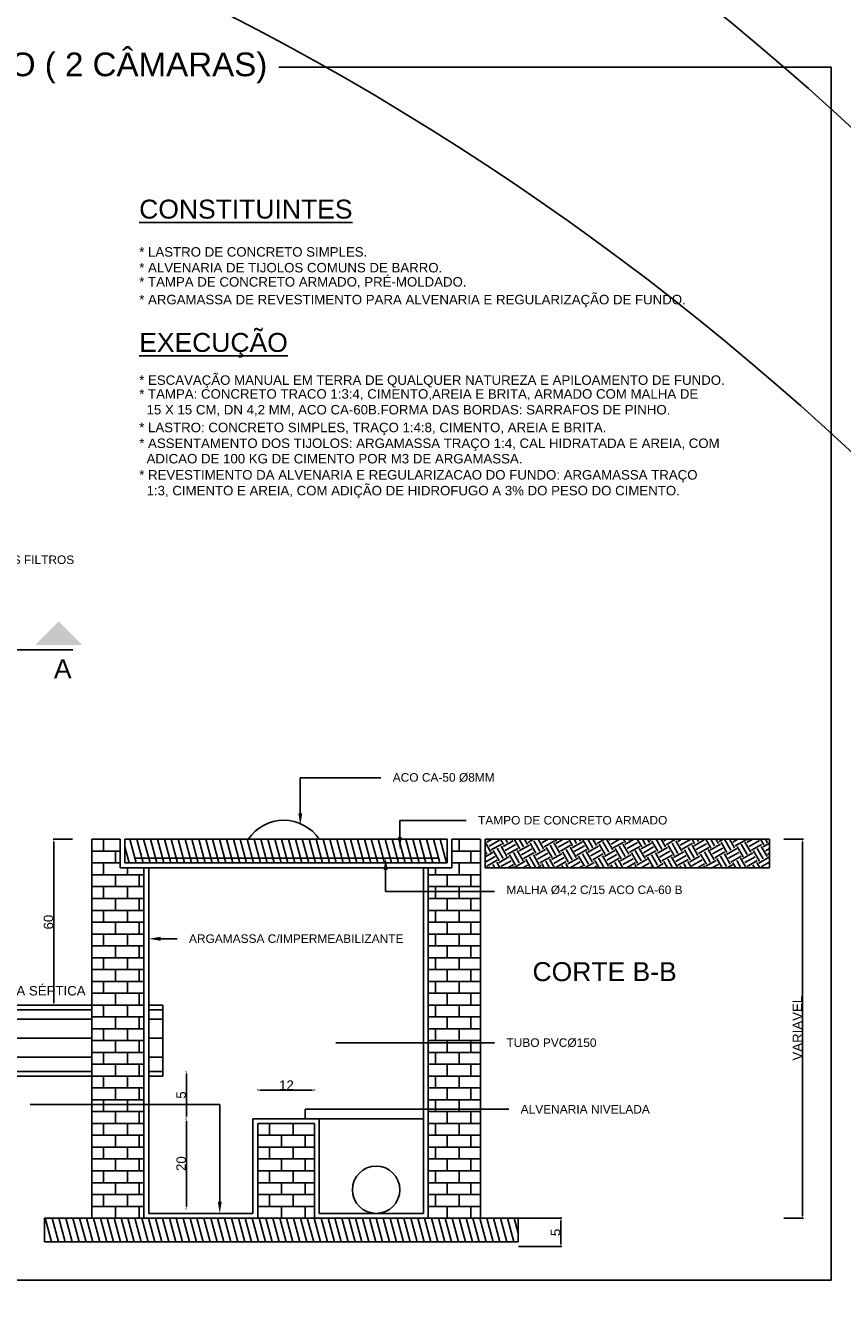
# Model space of a CAD drawing. Header units: millimetres. Extents: x -27714 to -5776, y 5810 to 9208.
# Tile 84 of 256: x -25685 to -25507, y 7264 to 7542. Entities that reach past the tile are written whole.
import ezdxf

# ---------------------------------------------------------------- set-up
doc = ezdxf.new("R2010")
doc.units = ezdxf.units.MM
for name, color, linetype in [('P-CONTORNO', 4, 'Continuous'), ('P-COTAS', 2, 'Continuous'), ('P-HATCH', 8, 'Continuous'), ('P-TEXTOS', 7, 'Continuous'), ('P-TITULO', 5, 'Continuous'), ('TEXTO', 7, 'Continuous'), ('TEXTO @ 100', 7, 'Continuous'), ('TEXTO @ 200', 7, 'Continuous')]:
    doc.layers.add(name, color=color, linetype=linetype)
doc.styles.add('Arial', font='arial.ttf')

# ---------------------------------------------------------------- blocks, each defined once
blk = doc.blocks.new('SIMBOLO NOMENCLATURA')
at = {"linetype": 'Continuous'}
blk.add_circle((-30, 0), 30, dxfattribs=at)
blk = doc.blocks.new('*U147')
at = {"layer": 'TEXTO @ 100', "linetype": 'Continuous', "xscale": 20, "yscale": 20, "zscale": 20}
blk.add_blockref('SIMBOLO NOMENCLATURA', (-25314.23, 7009.92), dxfattribs=at)
at = {"layer": 'TEXTO @ 200', "linetype": 'Continuous', "xscale": 40, "yscale": 40, "zscale": 40}
blk.add_blockref('SIMBOLO NOMENCLATURA', (-25314.23, 7009.92), dxfattribs=at)
blk = doc.blocks.new('*U151')
at = {"layer": 'TEXTO @ 100', "linetype": 'Continuous', "xscale": 20, "yscale": 20, "zscale": 20}
blk.add_blockref('SIMBOLO NOMENCLATURA', (-25312.56, 7079.25), dxfattribs=at)
at = {"layer": 'TEXTO @ 200', "linetype": 'Continuous', "xscale": 40, "yscale": 40, "zscale": 40}
blk.add_blockref('SIMBOLO NOMENCLATURA', (-25312.56, 7079.25), dxfattribs=at)
blk = doc.blocks.new('*U155')
at = {"layer": 'TEXTO @ 200', "linetype": 'Continuous', "xscale": 40, "yscale": 40, "zscale": 40}
blk.add_blockref('SIMBOLO NOMENCLATURA', (-23654.53, 7584.98), dxfattribs=at)
blk = doc.blocks.new('*U159')
at = {"layer": 'TEXTO @ 200', "linetype": 'Continuous', "xscale": 40, "yscale": 40, "zscale": 40}
blk.add_blockref('SIMBOLO NOMENCLATURA', (-23783.07, 7189.49), dxfattribs=at)

msp = doc.modelspace()

# ---------------------------------------------------------------- hatches: boundary and pattern name
at = {"linetype": 'Continuous'}
for points in [[(-25679.2896, 7363.6854), (-25679.1178, 7363.6854), (-25679.2037, 7364.2026)], [(-25515.8413, 7363.6854), (-25515.6696, 7363.6854), (-25515.7554, 7364.2026)], [(-25679.2896, 7328.513), (-25679.1178, 7328.513), (-25679.2037, 7327.9957)], [(-25650.3241, 7312.9957), (-25650.1523, 7312.9957), (-25650.2382, 7313.513)], [(-25634.2037, 7309.4609), (-25634.2037, 7309.2892), (-25634.721, 7309.375)], [(-25622.8244, 7309.4609), (-25622.8244, 7309.2892), (-25622.3072, 7309.375)], [(-25650.3241, 7303.6854), (-25650.1523, 7303.6854), (-25650.2382, 7303.1681)], [(-25650.3241, 7302.6509), (-25650.1523, 7302.6509), (-25650.2382, 7303.1681)], [(-25650.3241, 7284.0302), (-25650.1523, 7284.0302), (-25650.2382, 7283.513)], [(-25568.5999, 7280.9268), (-25568.4282, 7280.9268), (-25568.5141, 7281.444)], [(-25515.8413, 7281.9612), (-25515.6696, 7281.9612), (-25515.7554, 7281.444)], [(-25568.5999, 7275.7543), (-25568.4282, 7275.7543), (-25568.5141, 7275.2371)]]:
    msp.add_hatch(color=256, dxfattribs=at).paths.add_polyline_path(points)
at = {"layer": 'P-TEXTOS', "linetype": 'Continuous'}
for points in [[(-25683.3416, 7406.6164), (-25672.9968, 7406.6164), (-25678.1692, 7411.7888)], [(-25624.9792, 7369.8923), (-25625.842, 7369.8923), (-25625.4106, 7367.3061)], [(-25603.2551, 7364.7199), (-25604.1178, 7364.7199), (-25603.6865, 7362.1337)], [(-25607.2213, 7357.4785), (-25606.3585, 7357.4785), (-25606.7899, 7360.0647)], [(-25655.9278, 7342.0471), (-25655.9278, 7342.9099), (-25658.5141, 7342.4785)], [(-25642.5654, 7285.0647), (-25643.4282, 7285.0647), (-25642.9968, 7282.4785)]]:
    msp.add_hatch(color=256, dxfattribs=at).paths.add_polyline_path(points)

# ---------------------------------------------------------------- linework, layer by layer
at = {"linetype": 'Continuous'}
for p, q in [((-25675.131, 7364.2026), (-25679.3899, 7364.2026)), ((-25679.2037, 7363.6854), (-25679.2037, 7328.513)), ((-25519.8282, 7364.2026), (-25515.5692, 7364.2026)), ((-25515.7554, 7363.6854), (-25515.7554, 7281.9612)), ((-25675.131, 7327.9957), (-25679.3899, 7327.9957)), ((-25650.3034, 7313.513), (-25650.4244, 7313.513)), ((-25650.2382, 7312.9957), (-25650.2382, 7303.6854)), ((-25634.721, 7309.4402), (-25634.721, 7309.5612)), ((-25634.2037, 7309.375), (-25622.8244, 7309.375)), ((-25622.3072, 7309.4402), (-25622.3072, 7309.5612)), ((-25650.3034, 7303.1681), (-25650.4244, 7303.1681)), ((-25650.3034, 7303.1681), (-25650.4244, 7303.1681)), ((-25650.2382, 7302.6509), (-25650.2382, 7284.0302)), ((-25650.3034, 7283.513), (-25650.4244, 7283.513)), ((-25577.7592, 7281.444), (-25568.3278, 7281.444)), ((-25568.5141, 7280.9268), (-25568.5141, 7275.7543)), ((-25519.8282, 7281.444), (-25515.5692, 7281.444)), ((-25577.7592, 7275.2371), (-25568.3278, 7275.2371))]:
    msp.add_line(p, q, dxfattribs=at)
at = {"layer": 'P-CONTORNO', "linetype": 'Continuous'}
for p, q in [((-25670.9278, 7281.444), (-25670.9278, 7364.2026)), ((-25670.9278, 7364.2026), (-25664.721, 7364.2026)), ((-25664.721, 7364.2026), (-25664.721, 7357.9957)), ((-25663.6865, 7364.2026), (-25593.3416, 7364.2026)), ((-25663.6865, 7359.0302), (-25663.6865, 7364.2026)), ((-25593.3416, 7364.2026), (-25593.3416, 7359.0302)), ((-25592.3072, 7364.2026), (-25592.3072, 7357.9957)), ((-25586.1003, 7364.2026), (-25592.3072, 7364.2026)), ((-25586.1003, 7281.444), (-25586.1003, 7364.2026)), ((-25585.0658, 7364.2026), (-25522.9968, 7364.2026)), ((-25585.0658, 7357.9957), (-25585.0658, 7364.2026)), ((-25522.9968, 7364.2026), (-25522.9968, 7357.9957)), ((-25664.721, 7357.9957), (-25659.5485, 7357.9957)), ((-25593.3416, 7359.0302), (-25663.6865, 7359.0302)), ((-25661.6175, 7360.0647), (-25595.4106, 7360.0647)), ((-25658.5141, 7357.9957), (-25659.5485, 7357.9957)), ((-25659.5485, 7357.9957), (-25597.4796, 7357.9957)), ((-25659.5485, 7357.9957), (-25659.5485, 7281.444)), ((-25658.5141, 7282.4785), (-25658.5141, 7357.9957)), ((-25598.5141, 7357.9957), (-25598.5141, 7282.4785)), ((-25597.4796, 7357.9957), (-25598.5141, 7357.9957)), ((-25592.3072, 7357.9957), (-25597.4796, 7357.9957)), ((-25597.4796, 7357.9957), (-25597.4796, 7281.444)), ((-25522.9968, 7357.9957), (-25585.0658, 7357.9957)), ((-25670.9278, 7327.9957), (-25699.8934, 7327.9957)), ((-25658.5141, 7327.9957), (-25655.4106, 7327.9957)), ((-25655.4106, 7327.9957), (-25655.4106, 7312.4785)), ((-25699.8934, 7312.4785), (-25670.9278, 7312.4785)), ((-25655.4106, 7312.4785), (-25658.5141, 7312.4785)), ((-25624.3761, 7303.1681), (-25624.3761, 7305.2371)), ((-25635.7554, 7303.1681), (-25598.5141, 7303.1681)), ((-25635.7554, 7303.1681), (-25635.7554, 7282.4785)), ((-25621.2727, 7303.1681), (-25635.7554, 7303.1681)), ((-25634.721, 7302.1337), (-25622.3072, 7302.1337)), ((-25634.721, 7281.444), (-25634.721, 7302.1337)), ((-25622.3072, 7302.1337), (-25622.3072, 7281.444)), ((-25621.2727, 7282.4785), (-25621.2727, 7303.1681)), ((-25681.2727, 7281.444), (-25577.8244, 7281.444)), ((-25681.2727, 7276.2716), (-25681.2727, 7281.444)), ((-25659.5485, 7281.444), (-25670.9278, 7281.444)), ((-25635.7554, 7282.4785), (-25658.5141, 7282.4785)), ((-25622.3072, 7281.444), (-25634.721, 7281.444)), ((-25598.5141, 7282.4785), (-25621.2727, 7282.4785)), ((-25597.4796, 7281.444), (-25586.1003, 7281.444)), ((-25577.8244, 7281.444), (-25577.8244, 7276.2716)), ((-25577.8244, 7276.2716), (-25681.2727, 7276.2716))]:
    msp.add_line(p, q, dxfattribs=at)
msp.add_lwpolyline([(-25774.7506, 7532.8233), (-25888.1692, 7532.8233), (-25888.1692, 7267.8726), (-25509.5485, 7267.8726), (-25509.5485, 7532.8233), (-25630.0668, 7532.8233)], dxfattribs=at)
msp.add_circle((-25608.8589, 7287.6509), 5.1724, dxfattribs=at)
msp.add_arc((-25629.0313, 7359.0302), 9.3247, 33.6901, 146.31, dxfattribs=at)
at = {"layer": 'P-HATCH', "color": 8, "linetype": 'Continuous'}
for p, q in [((-25668.3416, 7361.6164), (-25668.3416, 7364.2026)), ((-25661.2378, 7359.0302), (-25662.6241, 7364.2026)), ((-25659.7327, 7359.0302), (-25661.1178, 7364.2026)), ((-25658.2265, 7359.0302), (-25659.6127, 7364.2026)), ((-25656.7203, 7359.0302), (-25658.1065, 7364.2026)), ((-25655.2141, 7359.0302), (-25656.6003, 7364.2026)), ((-25653.7078, 7359.0302), (-25655.0941, 7364.2026)), ((-25652.2016, 7359.0302), (-25653.5878, 7364.2026)), ((-25650.6954, 7359.0302), (-25652.0816, 7364.2026)), ((-25649.1903, 7359.0302), (-25650.5754, 7364.2026)), ((-25647.6841, 7359.0302), (-25649.0692, 7364.2026)), ((-25646.1778, 7359.0302), (-25647.5641, 7364.2026)), ((-25644.6716, 7359.0302), (-25646.0578, 7364.2026)), ((-25643.1654, 7359.0302), (-25644.5516, 7364.2026)), ((-25641.6592, 7359.0302), (-25643.0454, 7364.2026)), ((-25640.153, 7359.0302), (-25641.5392, 7364.2026)), ((-25638.6478, 7359.0302), (-25640.033, 7364.2026)), ((-25637.1416, 7359.0302), (-25638.5268, 7364.2026)), ((-25635.6354, 7359.0302), (-25637.0216, 7364.2026)), ((-25634.1292, 7359.0302), (-25635.5154, 7364.2026)), ((-25632.623, 7359.0302), (-25634.0092, 7364.2026)), ((-25631.1168, 7359.0302), (-25632.503, 7364.2026)), ((-25629.6106, 7359.0302), (-25630.9968, 7364.2026)), ((-25628.1054, 7359.0302), (-25629.4906, 7364.2026)), ((-25626.5992, 7359.0302), (-25627.9854, 7364.2026)), ((-25625.093, 7359.0302), (-25626.4792, 7364.2026)), ((-25623.5868, 7359.0302), (-25624.973, 7364.2026)), ((-25622.0806, 7359.0302), (-25623.4668, 7364.2026)), ((-25620.5744, 7359.0302), (-25621.9606, 7364.2026)), ((-25619.0682, 7359.0302), (-25620.4544, 7364.2026)), ((-25617.563, 7359.0302), (-25618.9482, 7364.2026)), ((-25616.0568, 7359.0302), (-25617.443, 7364.2026)), ((-25614.5506, 7359.0302), (-25615.9368, 7364.2026)), ((-25613.0444, 7359.0302), (-25614.4306, 7364.2026)), ((-25611.5382, 7359.0302), (-25612.9244, 7364.2026)), ((-25610.032, 7359.0302), (-25611.4182, 7364.2026)), ((-25608.5258, 7359.0302), (-25609.912, 7364.2026)), ((-25607.0206, 7359.0302), (-25608.4058, 7364.2026)), ((-25605.5144, 7359.0302), (-25606.8996, 7364.2026)), ((-25604.0082, 7359.0302), (-25605.3944, 7364.2026)), ((-25602.502, 7359.0302), (-25603.8882, 7364.2026)), ((-25600.9958, 7359.0302), (-25602.382, 7364.2026)), ((-25599.4896, 7359.0302), (-25600.8758, 7364.2026)), ((-25597.9834, 7359.0302), (-25599.3696, 7364.2026)), ((-25596.4782, 7359.0302), (-25597.8634, 7364.2026)), ((-25594.972, 7359.0302), (-25596.3572, 7364.2026)), ((-25593.4658, 7359.0302), (-25594.852, 7364.2026)), ((-25593.3416, 7364.1881), (-25593.3458, 7364.2026)), ((-25590.7554, 7361.6164), (-25590.7554, 7364.2026)), ((-25585.0658, 7364.0806), (-25585.0141, 7364.1095)), ((-25583.8399, 7361.4281), (-25585.0658, 7363.5519)), ((-25584.5723, 7363.9916), (-25584.6944, 7364.2026)), ((-25584.6913, 7363.5499), (-25583.5606, 7364.2026)), ((-25584.2061, 7362.7099), (-25581.9665, 7364.003)), ((-25581.0396, 7363.045), (-25581.7089, 7364.2026)), ((-25581.1585, 7362.6033), (-25578.9189, 7363.8964)), ((-25580.2006, 7363.5302), (-25580.5885, 7364.2026)), ((-25579.3606, 7364.0143), (-25579.4692, 7364.2026)), ((-25577.5068, 7362.0985), (-25578.7223, 7364.2026)), ((-25576.6668, 7362.5837), (-25577.602, 7364.2026)), ((-25575.8278, 7363.0678), (-25576.4827, 7364.2026)), ((-25575.7089, 7363.5095), (-25574.5089, 7364.2026)), ((-25573.9741, 7361.1519), (-25575.2672, 7363.3916)), ((-25573.1341, 7361.6361), (-25574.4272, 7363.8768)), ((-25572.2941, 7362.1212), (-25573.4961, 7364.2026)), ((-25572.6613, 7363.403), (-25571.2761, 7364.2026)), ((-25572.1761, 7362.563), (-25569.9365, 7363.8561)), ((-25568.7613, 7361.1747), (-25570.0544, 7363.4143)), ((-25569.4947, 7363.7381), (-25569.7637, 7364.2026)), ((-25569.6137, 7363.2964), (-25568.0434, 7364.2026)), ((-25569.1285, 7362.4564), (-25566.8889, 7363.7495)), ((-25565.962, 7362.7916), (-25566.7772, 7364.2026)), ((-25566.0799, 7362.3499), (-25563.8403, 7363.643)), ((-25565.122, 7363.2757), (-25565.6568, 7364.2026)), ((-25564.282, 7363.7609), (-25564.5375, 7364.2026)), ((-25562.4292, 7361.845), (-25563.7223, 7364.0847)), ((-25561.5892, 7362.3292), (-25562.6713, 7364.2026)), ((-25560.7492, 7362.8143), (-25561.551, 7364.2026)), ((-25561.1165, 7364.0961), (-25560.9313, 7364.2026)), ((-25560.6313, 7363.2561), (-25558.9916, 7364.2026)), ((-25558.0565, 7361.3826), (-25559.3496, 7363.6223)), ((-25557.2165, 7361.8678), (-25558.5096, 7364.1075)), ((-25558.0678, 7363.9895), (-25557.6985, 7364.2026)), ((-25557.5837, 7363.1495), (-25555.7589, 7364.2026)), ((-25557.0985, 7362.3095), (-25554.8589, 7363.6026)), ((-25554.4172, 7363.4837), (-25554.832, 7364.2026)), ((-25554.5351, 7363.043), (-25552.5261, 7364.2026)), ((-25554.0499, 7362.203), (-25551.8103, 7363.4961)), ((-25553.5772, 7363.9688), (-25553.7116, 7364.2026)), ((-25550.8844, 7362.5371), (-25551.8454, 7364.2026)), ((-25551.0023, 7362.0964), (-25548.7627, 7363.3895)), ((-25550.0444, 7363.0223), (-25550.7261, 7364.2026)), ((-25549.2044, 7363.5075), (-25549.6058, 7364.2026)), ((-25549.0865, 7363.9492), (-25548.6468, 7364.2026)), ((-25547.3516, 7361.5906), (-25548.6447, 7363.8302)), ((-25546.5116, 7362.0757), (-25547.7396, 7364.2026)), ((-25545.6716, 7362.5609), (-25546.6192, 7364.2026)), ((-25546.0378, 7363.8426), (-25545.4141, 7364.2026)), ((-25545.5537, 7363.0026), (-25543.4744, 7364.2026)), ((-25542.9789, 7361.1292), (-25544.272, 7363.3688)), ((-25542.1389, 7361.6143), (-25543.432, 7363.854)), ((-25542.9903, 7363.735), (-25542.1813, 7364.2026)), ((-25542.8723, 7364.1768), (-25542.8868, 7364.2026)), ((-25542.5051, 7362.8961), (-25540.2654, 7364.1892)), ((-25542.0199, 7362.0561), (-25539.7803, 7363.3492)), ((-25539.3396, 7363.2302), (-25539.9003, 7364.2026)), ((-25539.4575, 7362.7885), (-25537.2178, 7364.0816)), ((-25538.4996, 7363.7154), (-25538.781, 7364.2026)), ((-25537.6596, 7364.2006), (-25537.6606, 7364.2026)), ((-25535.8058, 7362.2837), (-25536.9137, 7364.2026)), ((-25534.9668, 7362.7688), (-25535.7944, 7364.2026)), ((-25534.1268, 7363.254), (-25534.6741, 7364.2026)), ((-25534.0078, 7363.6957), (-25533.1296, 7364.2026)), ((-25532.273, 7361.3371), (-25533.5661, 7363.5768)), ((-25531.4341, 7361.8223), (-25532.7272, 7364.0619)), ((-25530.5941, 7362.3075), (-25531.6885, 7364.2026)), ((-25530.9603, 7363.5881), (-25529.8968, 7364.2026)), ((-25530.4751, 7362.7492), (-25528.2354, 7364.0423)), ((-25527.0613, 7361.3609), (-25528.3544, 7363.6006)), ((-25527.7937, 7363.9233), (-25527.9551, 7364.2026)), ((-25527.9127, 7363.4816), (-25526.6641, 7364.2026)), ((-25527.4275, 7362.6416), (-25525.1878, 7363.9347)), ((-25524.261, 7362.9768), (-25524.9685, 7364.2026)), ((-25524.3799, 7362.535), (-25522.9968, 7363.3337)), ((-25523.421, 7363.4619), (-25523.8492, 7364.2026)), ((-25670.9278, 7361.6164), (-25664.721, 7361.6164)), ((-25670.9278, 7359.0302), (-25670.9278, 7361.6164)), ((-25665.7554, 7359.0302), (-25665.7554, 7361.6164)), ((-25662.7441, 7359.0302), (-25663.6865, 7362.5464)), ((-25592.3072, 7361.6164), (-25586.1003, 7361.6164)), ((-25588.1692, 7359.0302), (-25588.1692, 7361.6164)), ((-25584.6799, 7360.944), (-25585.0658, 7361.6123)), ((-25585.0658, 7360.3471), (-25583.3982, 7361.3102)), ((-25585.0658, 7359.2278), (-25582.913, 7360.4702)), ((-25583.721, 7361.8699), (-25581.4813, 7363.163)), ((-25581.9861, 7359.5123), (-25583.2792, 7361.7519)), ((-25581.1472, 7359.9975), (-25582.4403, 7362.2371)), ((-25580.3072, 7360.4816), (-25581.6003, 7362.7212)), ((-25580.6734, 7361.7633), (-25578.4337, 7363.0564)), ((-25580.1882, 7360.9233), (-25577.9485, 7362.2164)), ((-25578.4534, 7358.5657), (-25579.7465, 7360.8054)), ((-25577.6144, 7359.0499), (-25578.9075, 7361.2906)), ((-25576.7744, 7359.535), (-25578.0675, 7361.7747)), ((-25577.6258, 7361.6568), (-25575.3861, 7362.9499)), ((-25577.1406, 7360.8168), (-25574.901, 7362.1099)), ((-25576.6554, 7359.9768), (-25574.4158, 7361.2699)), ((-25573.2416, 7358.5885), (-25574.5347, 7360.8281)), ((-25574.093, 7360.7102), (-25571.8534, 7362.0033)), ((-25573.6078, 7359.8702), (-25571.3682, 7361.1633)), ((-25570.4413, 7360.2054), (-25571.7344, 7362.445)), ((-25569.6013, 7360.6895), (-25570.8944, 7362.9292)), ((-25570.5603, 7359.7637), (-25568.3206, 7361.0568)), ((-25568.6434, 7361.6164), (-25566.4037, 7362.9095)), ((-25566.9085, 7359.2588), (-25568.2016, 7361.4985)), ((-25566.0685, 7359.743), (-25567.3616, 7361.9826)), ((-25565.2285, 7360.2281), (-25566.5216, 7362.4678)), ((-25565.5958, 7361.5099), (-25563.3561, 7362.803)), ((-25565.1106, 7360.6699), (-25562.871, 7361.963)), ((-25563.3758, 7358.3112), (-25564.6689, 7360.5519)), ((-25562.5358, 7358.7964), (-25563.8289, 7361.0361)), ((-25561.6958, 7359.2816), (-25562.9889, 7361.5212)), ((-25562.5472, 7361.4033), (-25560.3075, 7362.6964)), ((-25562.063, 7360.5633), (-25559.8234, 7361.8564)), ((-25561.5778, 7359.7233), (-25559.3382, 7361.0164)), ((-25558.8965, 7360.8975), (-25560.1896, 7363.1381)), ((-25558.163, 7358.335), (-25559.4561, 7360.5747)), ((-25559.0144, 7360.4568), (-25556.7747, 7361.7499)), ((-25558.5303, 7359.6168), (-25556.2906, 7360.9099)), ((-25555.3637, 7359.9509), (-25556.6568, 7362.1906)), ((-25554.5237, 7360.4361), (-25555.8168, 7362.6757)), ((-25555.4816, 7359.5102), (-25553.242, 7360.8033)), ((-25553.6837, 7360.9212), (-25554.9768, 7363.1609)), ((-25553.5658, 7361.363), (-25551.3261, 7362.6561)), ((-25551.831, 7359.0043), (-25553.1241, 7361.244)), ((-25550.991, 7359.4895), (-25552.2841, 7361.7292)), ((-25550.151, 7359.9747), (-25551.4441, 7362.2143)), ((-25550.5172, 7361.2564), (-25548.2775, 7362.5495)), ((-25550.033, 7360.4164), (-25547.7934, 7361.7095)), ((-25547.4582, 7358.543), (-25548.7513, 7360.7826)), ((-25546.6182, 7359.0281), (-25547.9113, 7361.2678)), ((-25547.4696, 7361.1488), (-25545.2299, 7362.4419)), ((-25546.9844, 7360.3099), (-25544.7447, 7361.603)), ((-25546.5003, 7359.4699), (-25544.2606, 7360.763)), ((-25543.8189, 7360.644), (-25545.112, 7362.8837)), ((-25543.9368, 7360.2023), (-25541.6972, 7361.4954)), ((-25543.4516, 7359.3633), (-25541.212, 7360.6564)), ((-25540.2861, 7359.6975), (-25541.5792, 7361.9371)), ((-25539.4461, 7360.1826), (-25540.7392, 7362.4223)), ((-25540.4041, 7359.2557), (-25538.1644, 7360.5488)), ((-25538.6061, 7360.6678), (-25539.8992, 7362.9075)), ((-25538.9723, 7361.9495), (-25536.7327, 7363.2426)), ((-25538.4872, 7361.1095), (-25536.2475, 7362.4026)), ((-25536.7534, 7358.7509), (-25538.0465, 7360.9906)), ((-25535.9134, 7359.2361), (-25537.2065, 7361.4757)), ((-25535.0734, 7359.7212), (-25536.3665, 7361.9609)), ((-25535.9247, 7361.8419), (-25533.6851, 7363.135)), ((-25535.4396, 7361.0019), (-25533.1999, 7362.295)), ((-25534.9544, 7360.163), (-25532.7147, 7361.4561)), ((-25532.3806, 7358.2895), (-25533.6737, 7360.5292)), ((-25531.5406, 7358.7747), (-25532.8337, 7361.0143)), ((-25532.392, 7360.8954), (-25530.1523, 7362.1885)), ((-25531.9068, 7360.0554), (-25529.6672, 7361.3485)), ((-25531.4216, 7359.2154), (-25529.182, 7360.5085)), ((-25528.7403, 7360.3906), (-25530.0334, 7362.6302)), ((-25527.9003, 7360.8757), (-25529.1934, 7363.1154)), ((-25528.8592, 7359.9488), (-25526.6196, 7361.2419)), ((-25526.9423, 7361.8016), (-25524.7027, 7363.0947)), ((-25525.2075, 7359.444), (-25526.5006, 7361.6837)), ((-25524.3675, 7359.9292), (-25525.6606, 7362.1688)), ((-25523.5275, 7360.4143), (-25524.8206, 7362.654)), ((-25523.8947, 7361.695), (-25522.9968, 7362.2133)), ((-25523.4096, 7360.855), (-25522.9968, 7361.094)), ((-25670.9278, 7359.0302), (-25664.721, 7359.0302)), ((-25668.3416, 7356.444), (-25668.3416, 7359.0302)), ((-25663.1692, 7356.444), (-25663.1692, 7357.9957)), ((-25595.9278, 7356.444), (-25595.9278, 7357.9957)), ((-25592.3072, 7359.0302), (-25586.1003, 7359.0302)), ((-25590.7554, 7356.444), (-25590.7554, 7359.0302)), ((-25584.8444, 7357.9957), (-25585.0658, 7358.3795)), ((-25584.6675, 7358.3371), (-25582.4278, 7359.6302)), ((-25584.0975, 7357.9957), (-25584.2268, 7358.2192)), ((-25582.9772, 7357.9957), (-25583.3868, 7358.7033)), ((-25581.8578, 7357.9957), (-25582.5468, 7359.1885)), ((-25582.1051, 7359.0706), (-25579.8654, 7360.3637)), ((-25581.6199, 7358.2306), (-25579.3803, 7359.5237)), ((-25580.0868, 7357.9957), (-25578.8951, 7358.6837)), ((-25578.8713, 7357.9957), (-25579.0141, 7358.2419)), ((-25578.5723, 7358.124), (-25576.3327, 7359.4171)), ((-25576.8541, 7357.9957), (-25575.8475, 7358.5771)), ((-25575.1389, 7357.9957), (-25576.2137, 7359.8588)), ((-25574.0806, 7358.1033), (-25575.3737, 7360.343)), ((-25573.6213, 7357.9957), (-25572.7999, 7358.4706)), ((-25573.1227, 7359.0302), (-25570.883, 7360.3233)), ((-25572.1523, 7357.9957), (-25572.681, 7358.9123)), ((-25571.032, 7357.9957), (-25571.841, 7359.3964)), ((-25569.9127, 7357.9957), (-25571.001, 7359.8816)), ((-25570.0751, 7358.9237), (-25567.8354, 7360.2168)), ((-25569.5899, 7358.0837), (-25567.3503, 7359.3768)), ((-25568.0465, 7357.9957), (-25568.3082, 7358.4499)), ((-25566.9261, 7357.9957), (-25567.4682, 7358.935)), ((-25567.0275, 7358.8171), (-25564.7868, 7360.1102)), ((-25566.5092, 7357.9957), (-25564.3027, 7359.2702)), ((-25564.5696, 7357.9957), (-25563.8175, 7358.4302)), ((-25563.2765, 7357.9957), (-25561.2541, 7359.1637)), ((-25561.3368, 7357.9957), (-25560.7699, 7358.3237)), ((-25560.2072, 7357.9957), (-25561.1361, 7359.6043)), ((-25559.0868, 7357.9957), (-25560.2961, 7360.0895)), ((-25558.1041, 7357.9957), (-25557.7213, 7358.2171)), ((-25558.0451, 7358.7768), (-25555.8054, 7360.0699)), ((-25557.2206, 7357.9957), (-25557.6034, 7358.6578)), ((-25556.1013, 7357.9957), (-25556.7634, 7359.143)), ((-25554.981, 7357.9957), (-25555.9234, 7359.6281)), ((-25554.9975, 7358.6702), (-25552.7568, 7359.9633)), ((-25554.2247, 7357.9957), (-25552.2727, 7359.1233)), ((-25553.1147, 7357.9957), (-25553.2306, 7358.1964)), ((-25551.9944, 7357.9957), (-25552.3906, 7358.6816)), ((-25551.9489, 7358.5626), (-25549.7092, 7359.8557)), ((-25550.992, 7357.9957), (-25549.2241, 7359.0168)), ((-25548.2982, 7358.0578), (-25549.5913, 7360.2975)), ((-25549.0523, 7357.9957), (-25548.7399, 7358.1768)), ((-25547.7592, 7357.9957), (-25546.1765, 7358.9092)), ((-25545.2754, 7357.9957), (-25546.0585, 7359.3509)), ((-25545.8196, 7357.9957), (-25545.6913, 7358.0702)), ((-25544.1561, 7357.9957), (-25545.2185, 7359.8361)), ((-25543.0854, 7358.0816), (-25544.3785, 7360.3212)), ((-25542.9675, 7358.5233), (-25540.7268, 7359.8164)), ((-25542.2889, 7357.9957), (-25542.5258, 7358.4043)), ((-25541.1696, 7357.9957), (-25541.6858, 7358.8895)), ((-25540.0492, 7357.9957), (-25540.8458, 7359.3747)), ((-25539.9189, 7358.4157), (-25537.6792, 7359.7088)), ((-25538.7075, 7357.9957), (-25537.1941, 7358.8699)), ((-25537.0637, 7357.9957), (-25537.313, 7358.4281)), ((-25536.8713, 7358.3092), (-25534.6316, 7359.6023)), ((-25535.4747, 7357.9957), (-25534.1465, 7358.7623)), ((-25533.3303, 7357.9957), (-25534.5127, 7360.044)), ((-25532.242, 7357.9957), (-25531.0989, 7358.6557)), ((-25530.3437, 7357.9957), (-25530.9799, 7359.0975)), ((-25529.2244, 7357.9957), (-25530.141, 7359.5826)), ((-25528.1041, 7357.9957), (-25529.301, 7360.0678)), ((-25528.3741, 7359.1088), (-25526.1344, 7360.4019)), ((-25527.8889, 7358.2688), (-25525.6492, 7359.5619)), ((-25527.3582, 7357.9957), (-25527.4472, 7358.1509)), ((-25526.2378, 7357.9957), (-25526.6072, 7358.6361)), ((-25525.1185, 7357.9957), (-25525.7682, 7359.1212)), ((-25525.3265, 7359.0023), (-25523.0868, 7360.2954)), ((-25524.8413, 7358.1623), (-25522.9968, 7359.2278)), ((-25523.1903, 7357.9957), (-25522.9968, 7358.1075)), ((-25670.9278, 7356.444), (-25659.5485, 7356.444)), ((-25670.9278, 7353.8578), (-25670.9278, 7356.444)), ((-25665.7554, 7353.8578), (-25665.7554, 7356.444)), ((-25660.583, 7353.8578), (-25660.583, 7356.444)), ((-25597.4796, 7356.444), (-25586.1003, 7356.444)), ((-25593.3416, 7353.8578), (-25593.3416, 7356.444)), ((-25588.1692, 7353.8578), (-25588.1692, 7356.444)), ((-25670.9278, 7353.8578), (-25659.5485, 7353.8578)), ((-25668.3416, 7351.2716), (-25668.3416, 7353.8578)), ((-25663.1692, 7351.2716), (-25663.1692, 7353.8578)), ((-25597.4796, 7353.8578), (-25586.1003, 7353.8578)), ((-25595.9278, 7351.2716), (-25595.9278, 7353.8578)), ((-25590.7554, 7351.2716), (-25590.7554, 7353.8578)), ((-25670.9278, 7351.2716), (-25659.5485, 7351.2716)), ((-25670.9278, 7348.6854), (-25670.9278, 7351.2716)), ((-25665.7554, 7348.6854), (-25665.7554, 7351.2716)), ((-25660.583, 7348.6854), (-25660.583, 7351.2716)), ((-25597.4796, 7351.2716), (-25586.1003, 7351.2716)), ((-25593.3416, 7348.6854), (-25593.3416, 7351.2716)), ((-25588.1692, 7348.6854), (-25588.1692, 7351.2716)), ((-25670.9278, 7348.6854), (-25659.5485, 7348.6854)), ((-25668.3416, 7346.0992), (-25668.3416, 7348.6854)), ((-25663.1692, 7346.0992), (-25663.1692, 7348.6854)), ((-25597.4796, 7348.6854), (-25586.1003, 7348.6854)), ((-25595.9278, 7346.0992), (-25595.9278, 7348.6854)), ((-25590.7554, 7346.0992), (-25590.7554, 7348.6854)), ((-25670.9278, 7346.0992), (-25659.5485, 7346.0992)), ((-25670.9278, 7343.513), (-25670.9278, 7346.0992)), ((-25665.7554, 7343.513), (-25665.7554, 7346.0992)), ((-25660.583, 7343.513), (-25660.583, 7346.0992)), ((-25597.4796, 7346.0992), (-25586.1003, 7346.0992)), ((-25593.3416, 7343.513), (-25593.3416, 7346.0992)), ((-25588.1692, 7343.513), (-25588.1692, 7346.0992)), ((-25670.9278, 7343.513), (-25659.5485, 7343.513)), ((-25668.3416, 7340.9268), (-25668.3416, 7343.513)), ((-25663.1692, 7340.9268), (-25663.1692, 7343.513)), ((-25597.4796, 7343.513), (-25586.1003, 7343.513)), ((-25595.9278, 7340.9268), (-25595.9278, 7343.513)), ((-25590.7554, 7340.9268), (-25590.7554, 7343.513)), ((-25670.9278, 7340.9268), (-25659.5485, 7340.9268)), ((-25670.9278, 7338.3406), (-25670.9278, 7340.9268)), ((-25670.9278, 7338.3406), (-25659.5485, 7338.3406)), ((-25668.3416, 7335.7543), (-25668.3416, 7338.3406)), ((-25665.7554, 7338.3406), (-25665.7554, 7340.9268)), ((-25663.1692, 7335.7543), (-25663.1692, 7338.3406)), ((-25660.583, 7338.3406), (-25660.583, 7340.9268)), ((-25597.4796, 7340.9268), (-25586.1003, 7340.9268)), ((-25597.4796, 7338.3406), (-25586.1003, 7338.3406)), ((-25595.9278, 7335.7543), (-25595.9278, 7338.3406)), ((-25593.3416, 7338.3406), (-25593.3416, 7340.9268)), ((-25590.7554, 7335.7543), (-25590.7554, 7338.3406)), ((-25588.1692, 7338.3406), (-25588.1692, 7340.9268)), ((-25670.9278, 7335.7543), (-25659.5485, 7335.7543)), ((-25670.9278, 7333.1681), (-25670.9278, 7335.7543)), ((-25665.7554, 7333.1681), (-25665.7554, 7335.7543)), ((-25660.583, 7333.1681), (-25660.583, 7335.7543)), ((-25597.4796, 7335.7543), (-25586.1003, 7335.7543)), ((-25593.3416, 7333.1681), (-25593.3416, 7335.7543)), ((-25588.1692, 7333.1681), (-25588.1692, 7335.7543)), ((-25670.9278, 7333.1681), (-25659.5485, 7333.1681)), ((-25668.3416, 7330.5819), (-25668.3416, 7333.1681)), ((-25663.1692, 7330.5819), (-25663.1692, 7333.1681)), ((-25597.4796, 7333.1681), (-25586.1003, 7333.1681)), ((-25595.9278, 7330.5819), (-25595.9278, 7333.1681)), ((-25590.7554, 7330.5819), (-25590.7554, 7333.1681)), ((-25670.9278, 7330.5819), (-25659.5485, 7330.5819)), ((-25670.9278, 7327.9957), (-25670.9278, 7330.5819)), ((-25665.7554, 7327.9957), (-25665.7554, 7330.5819)), ((-25660.583, 7327.9957), (-25660.583, 7330.5819)), ((-25597.4796, 7330.5819), (-25586.1003, 7330.5819)), ((-25593.3416, 7327.9957), (-25593.3416, 7330.5819)), ((-25588.1692, 7327.9957), (-25588.1692, 7330.5819)), ((-25670.9278, 7327.9957), (-25659.5485, 7327.9957)), ((-25668.3416, 7325.4095), (-25668.3416, 7327.9957)), ((-25663.1692, 7325.4095), (-25663.1692, 7327.9957)), ((-25597.4796, 7327.9957), (-25586.1003, 7327.9957)), ((-25595.9278, 7325.4095), (-25595.9278, 7327.9957)), ((-25590.7554, 7325.4095), (-25590.7554, 7327.9957)), ((-25702.9968, 7326.9612), (-25670.9278, 7326.9612)), ((-25702.9968, 7324.8923), (-25670.9278, 7324.8923)), ((-25670.9278, 7325.4095), (-25659.5485, 7325.4095)), ((-25670.9278, 7322.8233), (-25670.9278, 7325.4095)), ((-25665.7554, 7322.8233), (-25665.7554, 7325.4095)), ((-25660.583, 7322.8233), (-25660.583, 7325.4095)), ((-25658.5141, 7326.9612), (-25655.4106, 7326.9612)), ((-25658.5141, 7324.8923), (-25655.4106, 7324.8923)), ((-25597.4796, 7325.4095), (-25586.1003, 7325.4095)), ((-25593.3416, 7322.8233), (-25593.3416, 7325.4095)), ((-25588.1692, 7322.8233), (-25588.1692, 7325.4095)), ((-25670.9278, 7322.8233), (-25659.5485, 7322.8233)), ((-25668.3416, 7320.2371), (-25668.3416, 7322.8233)), ((-25663.1692, 7320.2371), (-25663.1692, 7322.8233)), ((-25597.4796, 7322.8233), (-25586.1003, 7322.8233)), ((-25595.9278, 7320.2371), (-25595.9278, 7322.8233)), ((-25590.7554, 7320.2371), (-25590.7554, 7322.8233)), ((-25699.8934, 7320.7543), (-25670.9278, 7320.7543)), ((-25670.9278, 7320.2371), (-25659.5485, 7320.2371)), ((-25670.9278, 7317.6509), (-25670.9278, 7320.2371)), ((-25665.7554, 7317.6509), (-25665.7554, 7320.2371)), ((-25660.583, 7317.6509), (-25660.583, 7320.2371)), ((-25658.5141, 7320.7543), (-25655.4106, 7320.7543)), ((-25597.4796, 7320.2371), (-25586.1003, 7320.2371)), ((-25593.3416, 7317.6509), (-25593.3416, 7320.2371)), ((-25588.1692, 7317.6509), (-25588.1692, 7320.2371)), ((-25695.7554, 7316.6164), (-25670.9278, 7316.6164)), ((-25670.9278, 7317.6509), (-25659.5485, 7317.6509)), ((-25668.3416, 7315.0647), (-25668.3416, 7317.6509)), ((-25663.1692, 7315.0647), (-25663.1692, 7317.6509)), ((-25658.5141, 7316.6164), (-25655.4106, 7316.6164)), ((-25597.4796, 7317.6509), (-25586.1003, 7317.6509)), ((-25595.9278, 7315.0647), (-25595.9278, 7317.6509)), ((-25590.7554, 7315.0647), (-25590.7554, 7317.6509)), ((-25697.8244, 7313.513), (-25670.9278, 7313.513)), ((-25670.9278, 7315.0647), (-25659.5485, 7315.0647)), ((-25670.9278, 7312.4785), (-25670.9278, 7315.0647)), ((-25665.7554, 7312.4785), (-25665.7554, 7315.0647)), ((-25660.583, 7312.4785), (-25660.583, 7315.0647)), ((-25658.5141, 7313.513), (-25655.4106, 7313.513)), ((-25597.4796, 7315.0647), (-25586.1003, 7315.0647)), ((-25593.3416, 7312.4785), (-25593.3416, 7315.0647)), ((-25588.1692, 7312.4785), (-25588.1692, 7315.0647)), ((-25670.9278, 7312.4785), (-25659.5485, 7312.4785)), ((-25668.3416, 7309.8923), (-25668.3416, 7312.4785)), ((-25663.1692, 7309.8923), (-25663.1692, 7312.4785)), ((-25597.4796, 7312.4785), (-25586.1003, 7312.4785)), ((-25595.9278, 7309.8923), (-25595.9278, 7312.4785)), ((-25590.7554, 7309.8923), (-25590.7554, 7312.4785)), ((-25670.9278, 7309.8923), (-25659.5485, 7309.8923)), ((-25670.9278, 7307.3061), (-25670.9278, 7309.8923)), ((-25665.7554, 7307.3061), (-25665.7554, 7309.8923)), ((-25660.583, 7307.3061), (-25660.583, 7309.8923)), ((-25597.4796, 7309.8923), (-25586.1003, 7309.8923)), ((-25593.3416, 7307.3061), (-25593.3416, 7309.8923)), ((-25588.1692, 7307.3061), (-25588.1692, 7309.8923)), ((-25670.9278, 7307.3061), (-25659.5485, 7307.3061)), ((-25668.3416, 7304.7199), (-25668.3416, 7307.3061)), ((-25663.1692, 7304.7199), (-25663.1692, 7307.3061)), ((-25597.4796, 7307.3061), (-25586.1003, 7307.3061)), ((-25595.9278, 7304.7199), (-25595.9278, 7307.3061)), ((-25590.7554, 7304.7199), (-25590.7554, 7307.3061)), ((-25670.9278, 7304.7199), (-25659.5485, 7304.7199)), ((-25670.9278, 7302.1337), (-25670.9278, 7304.7199)), ((-25670.9278, 7302.1337), (-25659.5485, 7302.1337)), ((-25668.3416, 7299.5475), (-25668.3416, 7302.1337)), ((-25665.7554, 7302.1337), (-25665.7554, 7304.7199)), ((-25663.1692, 7299.5475), (-25663.1692, 7302.1337)), ((-25660.583, 7302.1337), (-25660.583, 7304.7199)), ((-25632.1347, 7299.5475), (-25632.1347, 7302.1337)), ((-25626.9623, 7299.5475), (-25626.9623, 7302.1337)), ((-25597.4796, 7304.7199), (-25586.1003, 7304.7199)), ((-25597.4796, 7302.1337), (-25586.1003, 7302.1337)), ((-25595.9278, 7299.5475), (-25595.9278, 7302.1337)), ((-25593.3416, 7302.1337), (-25593.3416, 7304.7199)), ((-25590.7554, 7299.5475), (-25590.7554, 7302.1337)), ((-25588.1692, 7302.1337), (-25588.1692, 7304.7199)), ((-25670.9278, 7299.5475), (-25659.5485, 7299.5475)), ((-25670.9278, 7296.9612), (-25670.9278, 7299.5475)), ((-25665.7554, 7296.9612), (-25665.7554, 7299.5475)), ((-25660.583, 7296.9612), (-25660.583, 7299.5475)), ((-25634.721, 7299.5475), (-25622.3072, 7299.5475)), ((-25634.721, 7296.9612), (-25634.721, 7299.5475)), ((-25629.5485, 7296.9612), (-25629.5485, 7299.5475)), ((-25624.3761, 7296.9612), (-25624.3761, 7299.5475)), ((-25597.4796, 7299.5475), (-25586.1003, 7299.5475)), ((-25593.3416, 7296.9612), (-25593.3416, 7299.5475)), ((-25588.1692, 7296.9612), (-25588.1692, 7299.5475)), ((-25670.9278, 7296.9612), (-25659.5485, 7296.9612)), ((-25668.3416, 7294.375), (-25668.3416, 7296.9612)), ((-25663.1692, 7294.375), (-25663.1692, 7296.9612)), ((-25634.721, 7296.9612), (-25622.3072, 7296.9612)), ((-25632.1347, 7294.375), (-25632.1347, 7296.9612)), ((-25626.9623, 7294.375), (-25626.9623, 7296.9612)), ((-25597.4796, 7296.9612), (-25586.1003, 7296.9612)), ((-25595.9278, 7294.375), (-25595.9278, 7296.9612)), ((-25590.7554, 7294.375), (-25590.7554, 7296.9612)), ((-25670.9278, 7294.375), (-25659.5485, 7294.375)), ((-25670.9278, 7291.7888), (-25670.9278, 7294.375)), ((-25665.7554, 7291.7888), (-25665.7554, 7294.375)), ((-25660.583, 7291.7888), (-25660.583, 7294.375)), ((-25634.721, 7294.375), (-25622.3072, 7294.375)), ((-25634.721, 7291.7888), (-25634.721, 7294.375)), ((-25629.5485, 7291.7888), (-25629.5485, 7294.375)), ((-25624.3761, 7291.7888), (-25624.3761, 7294.375)), ((-25597.4796, 7294.375), (-25586.1003, 7294.375)), ((-25593.3416, 7291.7888), (-25593.3416, 7294.375)), ((-25588.1692, 7291.7888), (-25588.1692, 7294.375)), ((-25670.9278, 7291.7888), (-25659.5485, 7291.7888)), ((-25668.3416, 7289.2026), (-25668.3416, 7291.7888)), ((-25663.1692, 7289.2026), (-25663.1692, 7291.7888)), ((-25634.721, 7291.7888), (-25622.3072, 7291.7888)), ((-25632.1347, 7289.2026), (-25632.1347, 7291.7888)), ((-25626.9623, 7289.2026), (-25626.9623, 7291.7888)), ((-25597.4796, 7291.7888), (-25586.1003, 7291.7888)), ((-25595.9278, 7289.2026), (-25595.9278, 7291.7888)), ((-25590.7554, 7289.2026), (-25590.7554, 7291.7888)), ((-25670.9278, 7289.2026), (-25659.5485, 7289.2026)), ((-25670.9278, 7286.6164), (-25670.9278, 7289.2026)), ((-25665.7554, 7286.6164), (-25665.7554, 7289.2026)), ((-25660.583, 7286.6164), (-25660.583, 7289.2026)), ((-25634.721, 7289.2026), (-25622.3072, 7289.2026)), ((-25634.721, 7286.6164), (-25634.721, 7289.2026)), ((-25629.5485, 7286.6164), (-25629.5485, 7289.2026)), ((-25624.3761, 7286.6164), (-25624.3761, 7289.2026)), ((-25597.4796, 7289.2026), (-25586.1003, 7289.2026)), ((-25593.3416, 7286.6164), (-25593.3416, 7289.2026)), ((-25588.1692, 7286.6164), (-25588.1692, 7289.2026)), ((-25670.9278, 7286.6164), (-25659.5485, 7286.6164)), ((-25668.3416, 7284.0302), (-25668.3416, 7286.6164)), ((-25663.1692, 7284.0302), (-25663.1692, 7286.6164)), ((-25634.721, 7286.6164), (-25622.3072, 7286.6164)), ((-25632.1347, 7284.0302), (-25632.1347, 7286.6164)), ((-25626.9623, 7284.0302), (-25626.9623, 7286.6164)), ((-25597.4796, 7286.6164), (-25586.1003, 7286.6164)), ((-25595.9278, 7284.0302), (-25595.9278, 7286.6164)), ((-25590.7554, 7284.0302), (-25590.7554, 7286.6164)), ((-25670.9278, 7284.0302), (-25659.5485, 7284.0302)), ((-25670.9278, 7281.444), (-25670.9278, 7284.0302)), ((-25665.7554, 7281.444), (-25665.7554, 7284.0302)), ((-25660.583, 7281.444), (-25660.583, 7284.0302)), ((-25634.721, 7284.0302), (-25622.3072, 7284.0302)), ((-25634.721, 7281.444), (-25634.721, 7284.0302)), ((-25629.5485, 7281.444), (-25629.5485, 7284.0302)), ((-25624.3761, 7281.444), (-25624.3761, 7284.0302)), ((-25597.4796, 7284.0302), (-25586.1003, 7284.0302)), ((-25593.3416, 7281.444), (-25593.3416, 7284.0302)), ((-25588.1692, 7281.444), (-25588.1692, 7284.0302)), ((-25679.7272, 7276.2716), (-25681.1123, 7281.444)), ((-25678.221, 7276.2716), (-25679.6072, 7281.444)), ((-25676.7147, 7276.2716), (-25678.101, 7281.444)), ((-25675.2085, 7276.2716), (-25676.5947, 7281.444)), ((-25673.7023, 7276.2716), (-25675.0885, 7281.444)), ((-25672.1961, 7276.2716), (-25673.5823, 7281.444)), ((-25670.691, 7276.2716), (-25672.0761, 7281.444)), ((-25670.9278, 7281.444), (-25659.5485, 7281.444)), ((-25669.1847, 7276.2716), (-25670.5699, 7281.444)), ((-25667.6785, 7276.2716), (-25669.0647, 7281.444)), ((-25666.1723, 7276.2716), (-25667.5585, 7281.444)), ((-25664.6661, 7276.2716), (-25666.0523, 7281.444)), ((-25663.1599, 7276.2716), (-25664.5461, 7281.444)), ((-25661.6537, 7276.2716), (-25663.0399, 7281.444)), ((-25660.1485, 7276.2716), (-25661.5337, 7281.444)), ((-25658.6423, 7276.2716), (-25660.0275, 7281.444)), ((-25657.1361, 7276.2716), (-25658.5223, 7281.444)), ((-25655.6299, 7276.2716), (-25657.0161, 7281.444)), ((-25654.1237, 7276.2716), (-25655.5099, 7281.444)), ((-25652.6175, 7276.2716), (-25654.0037, 7281.444)), ((-25651.1113, 7276.2716), (-25652.4975, 7281.444)), ((-25649.6061, 7276.2716), (-25650.9913, 7281.444)), ((-25648.0999, 7276.2716), (-25649.4851, 7281.444)), ((-25646.5937, 7276.2716), (-25647.9799, 7281.444)), ((-25645.0875, 7276.2716), (-25646.4737, 7281.444)), ((-25643.5813, 7276.2716), (-25644.9675, 7281.444)), ((-25642.0751, 7276.2716), (-25643.4613, 7281.444)), ((-25640.5689, 7276.2716), (-25641.9551, 7281.444)), ((-25639.0637, 7276.2716), (-25640.4489, 7281.444)), ((-25637.5575, 7276.2716), (-25638.9427, 7281.444)), ((-25636.0513, 7276.2716), (-25637.4375, 7281.444)), ((-25634.5451, 7276.2716), (-25635.9313, 7281.444)), ((-25634.721, 7281.444), (-25622.3072, 7281.444)), ((-25633.0389, 7276.2716), (-25634.4251, 7281.444)), ((-25631.5327, 7276.2716), (-25632.9189, 7281.444)), ((-25630.0265, 7276.2716), (-25631.4127, 7281.444)), ((-25628.5213, 7276.2716), (-25629.9065, 7281.444)), ((-25627.0151, 7276.2716), (-25628.4003, 7281.444)), ((-25625.5089, 7276.2716), (-25626.8951, 7281.444)), ((-25624.0027, 7276.2716), (-25625.3889, 7281.444)), ((-25622.4965, 7276.2716), (-25623.8827, 7281.444)), ((-25620.9903, 7276.2716), (-25622.3765, 7281.444)), ((-25619.4841, 7276.2716), (-25620.8703, 7281.444)), ((-25617.9789, 7276.2716), (-25619.3641, 7281.444)), ((-25616.4727, 7276.2716), (-25617.8578, 7281.444)), ((-25614.9665, 7276.2716), (-25616.3527, 7281.444)), ((-25613.4603, 7276.2716), (-25614.8465, 7281.444)), ((-25611.9541, 7276.2716), (-25613.3403, 7281.444)), ((-25610.4478, 7276.2716), (-25611.8341, 7281.444)), ((-25608.9416, 7276.2716), (-25610.3278, 7281.444)), ((-25607.4365, 7276.2716), (-25608.8216, 7281.444)), ((-25605.9303, 7276.2716), (-25607.3154, 7281.444)), ((-25604.4241, 7276.2716), (-25605.8103, 7281.444)), ((-25602.9178, 7276.2716), (-25604.3041, 7281.444)), ((-25601.4116, 7276.2716), (-25602.7978, 7281.444)), ((-25599.9054, 7276.2716), (-25601.2916, 7281.444)), ((-25598.3992, 7276.2716), (-25599.7854, 7281.444)), ((-25596.8941, 7276.2716), (-25598.2792, 7281.444)), ((-25597.4796, 7281.444), (-25586.1003, 7281.444)), ((-25595.3878, 7276.2716), (-25596.773, 7281.444)), ((-25593.8816, 7276.2716), (-25595.2678, 7281.444)), ((-25592.3754, 7276.2716), (-25593.7616, 7281.444)), ((-25590.8692, 7276.2716), (-25592.2554, 7281.444)), ((-25589.363, 7276.2716), (-25590.7492, 7281.444)), ((-25587.8568, 7276.2716), (-25589.243, 7281.444)), ((-25586.3516, 7276.2716), (-25587.7368, 7281.444)), ((-25584.8454, 7276.2716), (-25586.2306, 7281.444)), ((-25583.3392, 7276.2716), (-25584.7254, 7281.444)), ((-25581.833, 7276.2716), (-25583.2192, 7281.444)), ((-25580.3268, 7276.2716), (-25581.713, 7281.444)), ((-25578.8206, 7276.2716), (-25580.2068, 7281.444)), ((-25577.8244, 7278.173), (-25578.7006, 7281.444)), ((-25681.2334, 7276.2716), (-25681.2727, 7276.4206))]:
    msp.add_line(p, q, dxfattribs=at)
at = {"layer": 'P-TEXTOS', "linetype": 'Continuous'}
for p, q in [((-25730.9278, 7405.5819), (-25675.0658, 7405.5819)), ((-25625.4106, 7369.8923), (-25625.4106, 7377.6509)), ((-25625.4106, 7377.6509), (-25607.8244, 7377.6509)), ((-25603.6865, 7368.3406), (-25589.2037, 7368.3406)), ((-25603.6865, 7364.7199), (-25603.6865, 7368.3406)), ((-25606.7899, 7357.4785), (-25606.7899, 7352.8233)), ((-25606.7899, 7352.8233), (-25582.9968, 7352.8233)), ((-25655.9278, 7342.4785), (-25652.3072, 7342.4785)), ((-25617.652, 7319.7199), (-25582.9968, 7319.7199)), ((-25642.9968, 7306.2716), (-25684.3761, 7306.2716)), ((-25642.9968, 7285.0647), (-25642.9968, 7306.2716)), ((-25624.3761, 7305.2371), (-25579.8934, 7305.2371))]:
    msp.add_line(p, q, dxfattribs=at)

# ---------------------------------------------------------------- block references
at = {"layer": 'TEXTO'}
for name in ['*U155', '*U159', '*U151', '*U147']:
    msp.add_blockref(name, (0, 0), dxfattribs=at)

# ---------------------------------------------------------------- texts
at = {"layer": 'P-COTAS', "attachment_point": 7, "rotation": 90.00021, "line_spacing_factor": 0.798, "style": 'Arial'}
for s, insert, char_height, width in [('60', (-25679.3361, 7344.5061), 2.06897, 6.42767), ('VARIAVEL', (-25515.8485, 7315.8747), 2.06897, 28.281119), ('5', (-25650.3665, 7307.5347), 2.069, 3.213835), ('20', (-25650.3706, 7291.7599), 2.06897, 6.42767), ('5', (-25568.6423, 7277.5347), 2.069, 3.213835)]:
    msp.add_mtext(s, dxfattribs=dict(at, insert=insert, char_height=char_height, width=width))
at = {"layer": 'P-COTAS', "insert": (-25630.0451, 7309.4723), "char_height": 2.06897, "width": 6.42767, "attachment_point": 7, "line_spacing_factor": 0.798, "style": 'Arial'}
msp.add_mtext('12', dxfattribs=at)
at = {"layer": 'P-TEXTOS', "attachment_point": 7, "line_spacing_factor": 0.798, "style": 'Arial'}
for s, insert, char_height, width in [('%%UCONSTITUINTES', (-25660.583, 7499.7199), 4.137931, 122.075273), ('* LASTRO DE CONCRETO SIMPLES.', (-25660.583, 7491.444), 2.068966, 99.594197), ('* ALVENARIA DE TIJOLOS COMUNS DE BARRO.', (-25660.583, 7487.9961), 2.068966, 132.366484), ('* TAMPA DE CONCRETO ARMADO, PRÉ-MOLDADO.', (-25660.583, 7484.5471), 2.068966, 142.954163), ('* ARGAMASSA DE REVESTIMENTO PARA ALVENARIA E REGULARIZAÇÃO DE FUNDO.', (-25660.583, 7480.4164), 2.068966, 238.719512), ('%%UEXECUÇÃO', (-25660.583, 7469.3888), 4.137931, 93.82254), ('* ESCAVAÇÃO MANUAL EM TERRA DE QUALQUER NATUREZA E APILOAMENTO DE FUNDO.', (-25660.583, 7462.8302), 2.068966, 255.734861), ('* TAMPA: CONCRETO TRACO 1:3:4, CIMENTO,AREIA E BRITA, ARMADO COM MALHA DE ', (-25660.583, 7460.065), 2.068966, 245.752733), ('  15 X 15 CM, DN 4,2 MM, ACO CA-60B.FORMA DAS BORDAS: SARRAFOS DE PINHO.', (-25660.583, 7456.6161), 2.068966, 231.944912), ('* LASTRO: CONCRETO SIMPLES, TRAÇO 1:4:8, CIMENTO, AREIA E BRITA.', (-25660.583, 7452.4854), 2.068966, 203.998108), ('* ASSENTAMENTO DOS TIJOLOS: ARGAMASSA TRAÇO 1:4, CAL HIDRATADA E AREIA, COM', (-25660.583, 7449.0375), 2.068966, 253.486123), ('  ADICAO DE 100 KG DE CIMENTO POR M3 DE ARGAMASSA.', (-25660.583, 7446.2712), 2.068966, 167.381203), ('* REVESTIMENTO DA ALVENARIA E REGULARIZACAO DO FUNDO: ARGAMASSA TRAÇO', (-25660.583, 7442.1406), 2.068966, 243.850925), ('  1:3, CIMENTO E AREIA, COM ADIÇÃO DE HIDROFUGO A 3% DO PESO DO CIMENTO.', (-25660.583, 7438.6926), 2.068966, 236.111228), ('DN 100mm VAI AOS FILTROS', (-25710.7554, 7424.3061), 1.862069, 71.993377), ('A', (-25679.2037, 7399.375), 4.1379, 7.714466), ('ACO CA-50 %%C8MM', (-25605.2382, 7376.7199), 1.862069, 53.486228), ('TAMPO DE CONCRETO ARMADO', (-25586.6175, 7367.4095), 1.862069, 82.688919), ('MALHA %%C4,2 C/15 ACO CA-60 B', (-25580.4106, 7351.8923), 1.862069, 85.876577), ('ARGAMASSA C/IMPERMEABILIZANTE', (-25649.721, 7341.5475), 1.862069, 93.688183), ('VEM DA FOSSA SÉPTICA', (-25707.1347, 7330.0647), 2.068966, 69.723507), ('TUBO PVC%%C150', (-25580.4106, 7318.7888), 1.862069, 48.291737), ('ALVENARIA NIVELADA', (-25577.3072, 7304.3061), 1.862069, 56.395711)]:
    msp.add_mtext(s, dxfattribs=dict(at, insert=insert, char_height=char_height, width=width))
at = {"layer": 'P-TITULO', "attachment_point": 7, "line_spacing_factor": 0.798, "style": 'Arial'}
for s, insert, char_height, width in [('CAIXA DE DISTRIBUIÇÂO ( 2 CÂMARAS)', (-25770.3199, 7529.2843), 5.172414, 275.478343), ('CORTE B-B', (-25574.721, 7333.1681), 4.13793, 62.964676)]:
    msp.add_mtext(s, dxfattribs=dict(at, insert=insert, char_height=char_height, width=width))

doc.saveas('drawing.dxf')
